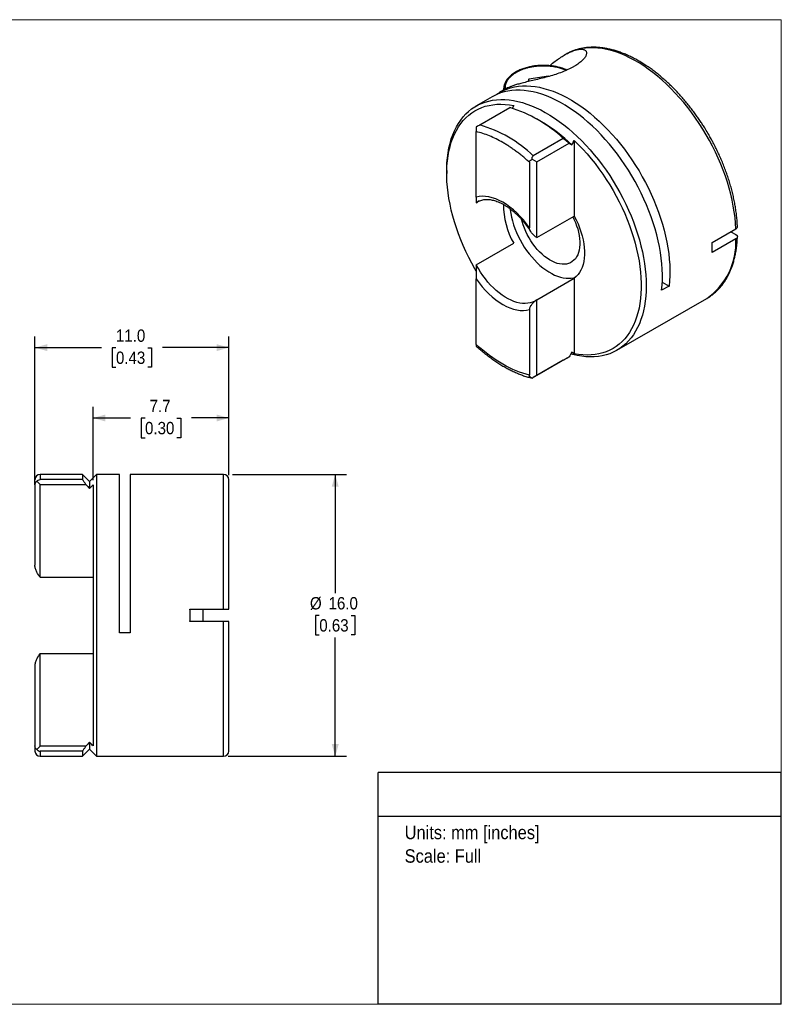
# Model space of a CAD drawing. Header units: millimetres. Extents: x 0 to 86.4, y 0 to 55.9.
# Tile 2 of 2: x 43.2 to 86.4, y 0 to 55.9. Entities that reach past the tile are written whole.
import ezdxf
from ezdxf.enums import TextEntityAlignment as Align

# ---------------------------------------------------------------- set-up
doc = ezdxf.new("R2010")
doc.units = ezdxf.units.MM
doc.header["$LTSCALE"] = 0.2
doc.linetypes.add('SLD-Solid', pattern=[0])
doc.layers.add('SLD-0', color=7, linetype='SLD-Solid', lineweight=25)
doc.layers.add('TEXT', color=140, linetype='SLD-Solid', lineweight=25)
doc.styles.add('SLDTEXTSTYLE0', font='GOTHIC.TTF', dxfattribs={"width": 0.913})
doc.dimstyles.new('SLDDIMSTYLE1', dxfattribs={"dimtxt": 0.7, "dimasz": 0.7, "dimexe": 0, "dimexo": 0.0625, "dimgap": 0.175, "dimtad": 0, "dimtih": 1, "dimtoh": 1, "dimdec": 1, "dimrnd": 1e-09, "dimzin": 4, "dimdsep": 46, "dimtxsty": 'SLDTEXTSTYLE0', "dimsah": 1, "dimcen": 0.09, "dimadec": 0, "dimazin": 1, "dimtfac": 1, "dimtdec": 1, "dimtofl": 0, "dimtmove": 0, "dimatfit": 3, "dimfxl": 0, "dimfrac": 2, "dimtolj": 1, "dimtzin": 12, "dimarcsym": 0})
doc.dimstyles.new('SLDDIMSTYLE2', dxfattribs={"dimtxt": 0.7, "dimasz": 0.7, "dimexe": 0, "dimexo": 0.0625, "dimgap": 0.175, "dimtad": 0, "dimtih": 1, "dimtoh": 1, "dimdec": 1, "dimrnd": 1e-09, "dimzin": 12, "dimdsep": 46, "dimtxsty": 'SLDTEXTSTYLE0', "dimsah": 1, "dimcen": 0.09, "dimadec": 0, "dimazin": 3, "dimtfac": 1, "dimtdec": 1, "dimtofl": 0, "dimtmove": 0, "dimatfit": 3, "dimfxl": 0, "dimfrac": 2, "dimtolj": 1, "dimtzin": 12, "dimarcsym": 0})

# ---------------------------------------------------------------- blocks, each defined once
blk = doc.blocks.new('SW_NOTE_0')
at = {"layer": 'TEXT', "color": 0, "insert": (0, 0.973), "char_height": 0.762, "attachment_point": 1, "style": 'SLDTEXTSTYLE0'}
blk.add_mtext('Units: mm [inches]', dxfattribs=at)
blk = doc.blocks.new('SW_NOTE_0_1')
at = {"layer": 'TEXT', "color": 0, "insert": (0, 0.973), "char_height": 0.762, "attachment_point": 1, "style": 'SLDTEXTSTYLE0'}
blk.add_mtext('Scale: Full', dxfattribs=at)
blk = doc.blocks.new('Block1')
at = {"layer": 'TEXT'}
for p, q in [((86.36, 13.152), (63.5, 13.152)), ((63.5, 0), (63.5, 13.152)), ((86.36, 0), (86.36, 13.152)), ((63.5, 10.679), (86.36, 10.679)), ((86.36, 0), (63.5, 0))]:
    blk.add_line(p, q, dxfattribs=at)
at = {"layer": 'TEXT', "color": 140}
for name, p in [('SW_NOTE_0', (64.997, 9.16)), ('SW_NOTE_0_1', (64.997, 7.825))]:
    blk.add_blockref(name, p, dxfattribs=at)
at = {"layer": 'TEXT', "color": 140, "style": 'SLDTEXTSTYLE0', "width": 0.913, "flags": 2}
for tag, height, p in [('AUTOATTR0', 0.847, (71.313, 11.342)), ('AUTOATTR1_0', 0.953, (66.763, 5.977)), ('AUTOATTR1_1', 0.953, (65.96, 4.745)), ('AUTOATTR1_2', 0.953, (67.391, 3.513))]:
    blk.add_attdef(tag, text='', height=height, dxfattribs=at).set_placement(p, align=Align.BOTTOM_LEFT)
blk = doc.blocks.new('Block2')
at = {"color": 7, "linetype": 'SLD-Solid', "lineweight": 18}
for p, q in [((0, 55.88), (86.36, 55.88)), ((0, 55.88), (0, 0)), ((86.36, 55.88), (86.36, 0)), ((0, 0), (86.36, 0))]:
    blk.add_line(p, q, dxfattribs=at)
blk = doc.blocks.new('_D_1')
at = {"layer": 'SLD-0'}
for p, q in [((55.226, 30.074), (61.694, 30.074)), ((61.059, 30.074), (61.059, 23.328)), ((60.154, 22.074), (59.94, 22.074)), ((59.94, 22.074), (59.94, 20.963)), ((61.964, 22.074), (62.177, 22.074)), ((62.177, 22.074), (62.177, 20.963)), ((59.94, 20.963), (60.154, 20.963)), ((61.059, 14.074), (61.059, 20.821)), ((62.177, 20.963), (61.964, 20.963)), ((54.98, 14.074), (61.694, 14.074))]:
    blk.add_line(p, q, dxfattribs=at)
for points in [[(61.059, 30.074), (60.859, 29.374), (61.259, 29.374)], [(61.059, 14.074), (61.259, 14.774), (60.859, 14.774)]]:
    blk.add_solid(points, dxfattribs=at)
at = {"layer": 'SLD-0', "char_height": 0.7, "attachment_point": 1, "style": 'SLDTEXTSTYLE0'}
for s, insert in [('%%c', (59.626, 23.111)), ('16.0', (60.681, 23.111)), ('0.63', (60.154, 21.857))]:
    blk.add_mtext(s, dxfattribs=dict(at, insert=insert))
blk = doc.blocks.new('_D_2')
at = {"layer": 'SLD-0'}
for p, q in [((47.326, 29.74), (47.326, 33.91)), ((55.026, 30.028), (55.026, 33.91)), ((47.326, 33.275), (49.443, 33.275)), ((50.271, 33.27), (50.057, 33.27)), ((50.057, 33.27), (50.057, 32.158)), ((52.081, 33.27), (52.294, 33.27)), ((52.294, 33.27), (52.294, 32.158)), ((55.026, 33.275), (52.908, 33.275)), ((50.057, 32.158), (50.271, 32.158)), ((52.294, 32.158), (52.081, 32.158))]:
    blk.add_line(p, q, dxfattribs=at)
for points in [[(47.326, 33.275), (48.026, 33.075), (48.026, 33.475)], [(55.026, 33.275), (54.326, 33.475), (54.326, 33.075)]]:
    blk.add_solid(points, dxfattribs=at)
at = {"layer": 'SLD-0', "char_height": 0.7, "attachment_point": 1, "style": 'SLDTEXTSTYLE0'}
for s, insert in [('7.7', (50.529, 34.306)), ('0.30', (50.271, 33.053))]:
    blk.add_mtext(s, dxfattribs=dict(at, insert=insert))
blk = doc.blocks.new('_D_3')
at = {"layer": 'SLD-0'}
for p, q in [((44.026, 29.728), (44.026, 37.904)), ((55.026, 30.028), (55.026, 37.904)), ((44.026, 37.269), (47.793, 37.269)), ((48.621, 37.263), (48.407, 37.263)), ((48.407, 37.263), (48.407, 36.152)), ((50.431, 37.263), (50.644, 37.263)), ((50.644, 37.263), (50.644, 36.152)), ((55.026, 37.269), (51.258, 37.269)), ((48.407, 36.152), (48.621, 36.152)), ((50.644, 36.152), (50.431, 36.152))]:
    blk.add_line(p, q, dxfattribs=at)
for points in [[(44.026, 37.269), (44.726, 37.069), (44.726, 37.469)], [(55.026, 37.269), (54.326, 37.469), (54.326, 37.069)]]:
    blk.add_solid(points, dxfattribs=at)
at = {"layer": 'SLD-0', "char_height": 0.7, "attachment_point": 1, "style": 'SLDTEXTSTYLE0'}
for s, insert in [('11.0', (48.621, 38.3)), ('0.43', (48.621, 37.046))]:
    blk.add_mtext(s, dxfattribs=dict(at, insert=insert))

msp = doc.modelspace()

# ---------------------------------------------------------------- linework, layer by layer
for p, q in [((74.133, 53.914), (74.068, 53.877)), ((73.163, 52.672), (72.048, 52.499)), ((73.18, 52.662), (73.163, 52.672)), ((73.163, 52.657), (73.163, 52.672)), ((70.619, 51.989), (70.614, 51.946)), ((72.048, 52.499), (71.984, 52.361)), ((72.048, 52.376), (72.048, 52.499)), ((69.961, 51.506), (69.042, 50.975)), ((70.732, 51.951), (70.385, 51.751)), ((70.614, 51.946), (70.614, 51.883)), ((70.617, 51.885), (70.614, 51.946)), ((69.262, 49.909), (70.959, 50.889)), ((71.181, 51.009), (71.091, 50.847)), ((72.759, 50.089), (72.476, 50.252)), ((69.06, 45.806), (69.06, 49.529)), ((73.992, 49.138), (72.295, 48.158)), ((72.497, 47.809), (74.328, 48.866)), ((74.618, 49.025), (74.618, 44.735)), ((72.072, 47.79), (72.072, 44.067)), ((72.23, 47.963), (72.497, 47.809)), ((72.497, 43.511), (72.497, 47.809)), ((67.384, 47.312), (67.384, 47.149)), ((69.232, 45.594), (69.06, 45.495)), ((69.06, 45.495), (69.144, 45.549)), ((69.144, 45.549), (69.154, 45.555)), ((72.497, 43.511), (74.618, 44.735)), ((82.437, 43.231), (83.784, 44.009)), ((83.501, 43.846), (83.784, 43.682)), ((69.06, 41.97), (71.181, 43.195)), ((83.784, 43.437), (82.437, 42.66)), ((69.06, 37.445), (69.06, 41.168)), ((72.497, 39.986), (74.618, 41.211)), ((74.618, 41.211), (74.618, 36.921)), ((79.61, 40.989), (79.997, 40.766)), ((79.997, 40.766), (79.573, 40.521)), ((72.413, 39.932), (72.403, 39.926)), ((72.466, 39.967), (72.411, 39.931)), ((72.497, 35.688), (72.497, 39.986)), ((77.041, 37.118), (82.132, 40.057)), ((72.072, 39.429), (72.072, 35.706)), ((73.992, 36.551), (72.295, 35.572)), ((74.328, 36.745), (72.497, 35.688)), ((72.497, 35.688), (72.23, 35.534)), ((44.138, 29.685), (44.326, 29.496)), ((46.726, 30.074), (44.326, 30.074)), ((44.326, 30.074), (44.326, 29.782)), ((46.726, 29.782), (44.326, 29.782)), ((47.126, 29.674), (46.726, 30.074)), ((46.726, 30.074), (46.726, 29.782)), ((47.526, 30.074), (47.126, 29.674)), ((47.126, 29.674), (47.126, 29.276)), ((48.826, 30.074), (47.526, 30.074)), ((47.526, 30.074), (47.526, 22.074)), ((48.826, 21.074), (48.826, 30.074)), ((54.726, 30.074), (49.426, 30.074)), ((49.426, 30.074), (49.426, 21.074)), ((54.726, 22.424), (54.726, 30.074)), ((44.026, 29.474), (44.026, 24.914)), ((44.326, 24.233), (44.326, 29.496)), ((44.326, 29.496), (46.916, 29.496)), ((47.326, 29.486), (47.326, 14.663)), ((44.326, 24.233), (47.326, 24.233)), ((52.821, 22.424), (54.726, 22.424)), ((53.576, 21.724), (53.576, 22.424)), ((47.526, 22.074), (47.526, 14.074)), ((54.726, 21.724), (52.821, 21.724)), ((54.726, 14.074), (54.726, 21.724)), ((49.426, 21.074), (48.826, 21.074)), ((44.326, 19.916), (47.326, 19.916)), ((44.326, 14.652), (44.326, 19.916)), ((44.026, 19.234), (44.026, 14.675)), ((44.326, 14.652), (44.138, 14.464)), ((46.916, 14.652), (44.326, 14.652)), ((47.126, 14.873), (47.126, 14.474)), ((46.726, 14.367), (44.326, 14.367)), ((44.326, 14.367), (44.326, 14.074)), ((44.326, 14.074), (46.726, 14.074)), ((46.726, 14.074), (47.126, 14.474)), ((46.726, 14.367), (46.726, 14.074)), ((47.126, 14.474), (47.526, 14.074)), ((47.526, 14.074), (54.726, 14.074))]:
    msp.add_line(p, q)
at = {"flags": 128}
for points in [[(83.784, 44.009), (83.766, 44.325), (83.736, 44.646), (83.693, 44.973), (83.639, 45.304), (83.572, 45.638), (83.493, 45.976), (83.403, 46.316), (83.301, 46.657), (83.187, 46.999), (83.063, 47.341), (82.928, 47.683), (82.782, 48.022), (82.626, 48.36), (82.46, 48.694), (82.285, 49.025), (82.1, 49.351), (81.907, 49.672), (81.705, 49.987), (81.496, 50.296), (81.279, 50.597), (81.056, 50.891), (80.826, 51.175), (80.59, 51.451), (80.348, 51.717), (80.102, 51.972), (79.852, 52.217), (79.597, 52.449), (79.34, 52.67), (79.08, 52.879), (78.817, 53.075), (78.554, 53.257), (78.289, 53.425), (78.024, 53.579), (77.759, 53.719), (77.495, 53.844), (77.233, 53.954), (76.972, 54.049), (76.714, 54.128), (76.459, 54.192), (76.208, 54.239), (75.961, 54.271), (75.718, 54.287), (75.482, 54.287), (75.25, 54.27), (75.026, 54.238), (74.808, 54.19), (74.597, 54.126)], [(70.179, 51.618), (70.224, 51.65), (70.408, 51.764), (70.6, 51.862), (70.8, 51.945), (71.009, 52.013), (71.224, 52.064), (71.447, 52.101), (71.676, 52.121), (71.911, 52.125), (72.151, 52.113), (72.396, 52.086), (72.646, 52.042), (72.899, 51.983), (73.155, 51.908), (73.414, 51.818), (73.676, 51.712), (73.939, 51.592), (74.202, 51.456), (74.467, 51.307), (74.731, 51.143), (74.994, 50.965), (75.256, 50.774), (75.516, 50.57), (75.773, 50.353), (76.028, 50.124), (76.279, 49.884), (76.526, 49.633), (76.768, 49.371), (77.005, 49.099), (77.236, 48.818), (77.461, 48.528), (77.68, 48.23), (77.891, 47.925), (78.094, 47.613), (78.289, 47.294), (78.476, 46.971), (78.654, 46.643), (78.823, 46.31), (78.982, 45.975), (79.131, 45.637), (79.269, 45.297), (79.397, 44.956), (79.514, 44.615), (79.62, 44.274), (79.714, 43.935), (79.797, 43.597), (79.868, 43.263), (79.927, 42.931), (79.974, 42.604), (80.008, 42.281), (80.031, 41.964), (80.041, 41.654), (80.039, 41.35), (80.024, 41.054), (79.997, 40.766)], [(70.614, 51.946), (70.615, 51.96), (70.615, 51.986)], [(79.573, 40.521), (79.6, 40.807), (79.614, 41.102), (79.617, 41.404), (79.607, 41.713), (79.585, 42.028), (79.551, 42.349), (79.505, 42.674), (79.446, 43.004), (79.376, 43.337), (79.295, 43.672), (79.201, 44.01), (79.097, 44.349), (78.981, 44.688), (78.855, 45.027), (78.718, 45.365), (78.57, 45.702), (78.413, 46.036), (78.246, 46.367), (78.07, 46.694), (77.885, 47.016), (77.692, 47.333), (77.49, 47.644), (77.281, 47.949), (77.065, 48.246), (76.842, 48.536), (76.612, 48.816), (76.377, 49.088), (76.137, 49.35), (75.892, 49.602), (75.643, 49.842), (75.391, 50.072), (75.135, 50.289), (74.876, 50.495), (74.616, 50.687), (74.354, 50.866), (74.092, 51.032), (73.829, 51.184), (73.566, 51.321), (73.305, 51.444), (73.044, 51.552), (72.786, 51.645), (72.53, 51.723), (72.278, 51.785), (72.029, 51.832), (71.784, 51.863), (71.543, 51.879), (71.309, 51.878), (71.079, 51.862), (70.856, 51.83), (70.64, 51.783), (70.431, 51.72), (70.229, 51.641), (70.036, 51.547), (69.961, 51.506)], [(67.384, 47.312), (67.386, 47.463), (67.398, 47.76), (67.423, 48.049), (67.459, 48.328), (67.508, 48.599), (67.569, 48.86), (67.641, 49.11), (67.725, 49.35), (67.821, 49.577), (67.928, 49.793), (68.046, 49.997), (68.175, 50.187), (68.315, 50.365), (68.465, 50.528), (68.624, 50.678), (68.794, 50.813), (68.972, 50.933), (69.159, 51.039), (69.355, 51.13), (69.558, 51.205), (69.77, 51.264), (69.988, 51.308), (70.213, 51.337), (70.444, 51.349), (70.68, 51.346), (70.922, 51.327), (71.168, 51.292), (71.419, 51.241), (71.673, 51.175), (71.93, 51.093), (72.189, 50.996), (72.45, 50.885), (72.712, 50.758), (72.975, 50.617), (73.239, 50.461), (73.501, 50.292), (73.763, 50.109), (74.023, 49.913), (74.282, 49.704), (74.537, 49.483), (74.789, 49.25), (75.038, 49.006), (75.282, 48.751), (75.521, 48.486), (75.755, 48.212), (75.983, 47.928), (76.204, 47.636), (76.419, 47.336), (76.627, 47.029), (76.826, 46.716), (77.018, 46.397), (77.201, 46.073), (77.375, 45.744), (77.539, 45.412), (77.694, 45.076), (77.838, 44.739), (77.973, 44.4), (78.096, 44.06), (78.209, 43.72), (78.31, 43.381), (78.4, 43.044), (78.479, 42.708), (78.546, 42.375), (78.6, 42.047), (78.643, 41.722), (78.674, 41.402), (78.692, 41.088), (78.698, 40.781), (78.698, 40.781)], [(69.058, 41.613), (68.982, 41.744), (68.803, 42.067), (68.632, 42.393), (68.472, 42.724), (68.321, 43.057), (68.181, 43.392), (68.051, 43.728), (67.932, 44.065), (67.824, 44.402), (67.728, 44.737), (67.643, 45.071), (67.57, 45.403), (67.509, 45.731), (67.46, 46.055), (67.423, 46.375), (67.398, 46.689), (67.386, 46.997), (67.386, 47.299), (67.398, 47.593), (67.423, 47.878), (67.46, 48.155), (67.509, 48.423), (67.57, 48.681), (67.643, 48.928), (67.728, 49.164), (67.824, 49.388), (67.932, 49.6), (68.051, 49.8), (68.181, 49.986), (68.321, 50.159), (68.472, 50.319), (68.632, 50.464), (68.803, 50.594), (68.982, 50.71), (69.17, 50.81), (69.366, 50.895), (69.57, 50.965), (69.782, 51.019), (70.001, 51.057), (70.226, 51.079), (70.457, 51.085), (70.694, 51.076), (70.936, 51.05), (71.181, 51.009)], [(74.618, 49.025), (74.864, 48.782), (75.106, 48.529), (75.342, 48.265), (75.573, 47.992), (75.799, 47.71), (76.017, 47.419), (76.229, 47.121), (76.433, 46.815), (76.63, 46.503), (76.818, 46.186), (76.997, 45.863), (77.167, 45.537), (77.328, 45.206), (77.478, 44.873), (77.618, 44.538), (77.748, 44.202), (77.867, 43.865), (77.975, 43.528), (78.071, 43.193), (78.156, 42.859), (78.229, 42.527), (78.291, 42.199), (78.34, 41.875), (78.377, 41.555), (78.401, 41.241), (78.414, 40.933), (78.414, 40.631), (78.401, 40.337), (78.377, 40.052), (78.34, 39.775), (78.291, 39.507), (78.229, 39.249), (78.156, 39.002), (78.071, 38.766), (77.975, 38.542), (77.867, 38.33), (77.748, 38.13), (77.618, 37.944), (77.478, 37.771), (77.328, 37.611), (77.167, 37.466), (76.997, 37.336), (76.818, 37.22), (76.63, 37.12), (76.433, 37.035), (76.229, 36.965), (76.017, 36.911), (75.799, 36.873), (75.573, 36.851), (75.342, 36.845), (75.106, 36.854), (74.864, 36.88), (74.618, 36.921)], [(70.974, 45.148), (70.98, 45.095), (71.01, 44.887), (71.053, 44.675), (71.107, 44.46), (71.173, 44.244), (71.249, 44.027), (71.337, 43.811), (71.434, 43.597), (71.542, 43.386), (71.658, 43.179), (71.783, 42.978), (71.916, 42.783), (72.056, 42.595), (72.203, 42.416), (72.355, 42.246), (72.511, 42.086), (72.672, 41.937), (72.836, 41.8), (73.002, 41.676), (73.169, 41.566), (73.337, 41.469), (73.505, 41.386), (73.671, 41.319), (73.835, 41.266), (73.995, 41.229), (74.152, 41.208), (74.304, 41.202), (74.45, 41.213), (74.59, 41.239), (74.692, 41.269)], [(74.618, 44.735), (74.73, 44.514), (74.83, 44.29), (74.92, 44.064), (74.998, 43.837), (75.063, 43.611), (75.116, 43.387), (75.156, 43.167), (75.183, 42.951), (75.196, 42.741), (75.196, 42.538), (75.183, 42.343), (75.156, 42.158), (75.116, 41.984), (75.063, 41.821), (74.998, 41.671), (74.92, 41.534), (74.83, 41.411), (74.73, 41.303), (74.618, 41.211)], [(74.536, 44.688), (74.598, 44.562), (74.68, 44.377), (74.751, 44.19), (74.812, 44.004), (74.86, 43.818), (74.897, 43.635), (74.922, 43.456), (74.935, 43.282), (74.935, 43.115), (74.922, 42.955), (74.897, 42.805), (74.86, 42.665), (74.812, 42.536), (74.751, 42.418), (74.68, 42.314), (74.598, 42.224), (74.506, 42.148), (74.404, 42.087), (74.294, 42.041), (74.177, 42.011), (74.053, 41.997), (73.922, 42), (73.787, 42.018), (73.648, 42.052), (73.506, 42.102), (73.362, 42.167), (73.217, 42.247), (73.073, 42.341), (72.929, 42.449), (72.789, 42.57), (72.651, 42.702), (72.518, 42.845), (72.391, 42.998), (72.27, 43.16), (72.156, 43.329), (72.051, 43.504), (71.954, 43.684), (71.867, 43.868), (71.79, 44.054), (71.724, 44.241), (71.669, 44.428), (71.647, 44.516)], [(72.403, 39.926), (72.38, 39.913), (72.255, 39.854), (72.122, 39.812), (71.981, 39.785), (71.834, 39.774), (71.682, 39.779), (71.524, 39.8), (71.363, 39.837), (71.198, 39.889), (71.031, 39.957), (70.863, 40.04), (70.694, 40.137), (70.526, 40.249), (70.359, 40.373), (70.194, 40.511), (70.033, 40.661), (69.875, 40.822), (69.723, 40.993), (69.576, 41.173), (69.435, 41.363), (69.302, 41.559), (69.177, 41.762), (69.06, 41.97)], [(78.698, 40.781), (78.692, 40.481), (78.674, 40.188), (78.643, 39.904), (78.6, 39.628), (78.546, 39.363), (78.479, 39.107), (78.4, 38.862), (78.31, 38.628), (78.209, 38.406), (78.096, 38.197), (77.973, 38), (77.838, 37.816), (77.694, 37.645), (77.539, 37.489), (77.375, 37.346), (77.201, 37.218), (77.018, 37.105), (76.826, 37.007), (76.627, 36.924), (76.419, 36.857), (76.204, 36.805), (75.983, 36.769), (75.755, 36.748), (75.521, 36.744), (75.282, 36.755), (75.038, 36.782), (74.789, 36.825), (74.537, 36.883), (74.426, 36.914)]]:
    msp.add_lwpolyline(points, dxfattribs=at)
for centre, radius, start, end in [((75.478, 51.583), 2.692, 109.1026, 119.98), ((68.797, 43.641), 7.563, 46.6143, 73.3911), ((67.1, 42.661), 7.563, 46.6143, 73.3911), ((68.208, 42.376), 8.955, 45.5721, 59.4537), ((75.007, 45.376), 4.404, 179.78, 209.6897), ((79.91, 43.237), 3.879, 304.9483, 2.9646), ((44.326, 29.774), 0.3, 90, 180), ((54.726, 29.774), 0.3, 0, 90), ((44.326, 14.374), 0.3, 180, 270), ((54.726, 14.374), 0.3, 270, 0)]:
    msp.add_arc(centre, radius, start, end)
for points, knots in [([(74.597, 54.126), (74.644, 54.141), (74.737, 54.171), (74.866, 54.198), (74.985, 54.21), (75.084, 54.206), (75.163, 54.188), (75.224, 54.16), (75.271, 54.12), (75.302, 54.07), (75.316, 54.01), (75.313, 53.942), (75.291, 53.865), (75.251, 53.784), (75.195, 53.701), (75.126, 53.619), (75.039, 53.533), (74.907, 53.42), (74.748, 53.307), (74.567, 53.2), (74.371, 53.095), (74.101, 52.971), (73.751, 52.836), (73.378, 52.715), (73, 52.609), (72.621, 52.513), (72.254, 52.425), (71.904, 52.343), (71.6, 52.267), (71.342, 52.195), (71.138, 52.13), (70.97, 52.066), (70.836, 52.008), (70.766, 51.969), (70.732, 51.95)], [0, 0, 0, 0, 0.028052, 0.0561, 0.084903, 0.113702, 0.137231, 0.160757, 0.184941, 0.209123, 0.232676, 0.256228, 0.280591, 0.304953, 0.326636, 0.348319, 0.370671, 0.393022, 0.435104, 0.456779, 0.478455, 0.520367, 0.563491, 0.605453, 0.648604, 0.691106, 0.73473, 0.779459, 0.825227, 0.86416, 0.903576, 0.936988, 0.970405, 1, 1, 1, 1]), ([(82.242, 49.358), (82.181, 49.464), (82.094, 49.611), (81.961, 49.824), (81.846, 50.004), (81.705, 50.216), (81.553, 50.435), (81.389, 50.66), (81.216, 50.888), (81.034, 51.116), (80.845, 51.342), (80.65, 51.566), (80.448, 51.785), (80.241, 51.999), (80.029, 52.206), (79.813, 52.407), (79.593, 52.6), (79.37, 52.785), (79.144, 52.961), (78.915, 53.128), (78.685, 53.286), (78.453, 53.433), (78.22, 53.571), (77.985, 53.697), (77.751, 53.813), (77.516, 53.917), (77.282, 54.01), (77.049, 54.091), (76.817, 54.16), (76.586, 54.217), (76.357, 54.261), (76.131, 54.292), (75.907, 54.311), (75.686, 54.317), (75.468, 54.31), (75.255, 54.289), (75.045, 54.256), (74.84, 54.208), (74.64, 54.147), (74.445, 54.072), (74.281, 53.997), (74.186, 53.943), (74.151, 53.922)], [0, 0, 0, 0, 0.0294291, 0.0412312, 0.0608343, 0.0811628, 0.1029497, 0.1256691, 0.1491096, 0.1731022, 0.1975271, 0.2222958, 0.2473418, 0.2726143, 0.2980739, 0.3236895, 0.3494365, 0.3752952, 0.4012495, 0.4272863, 0.4533951, 0.4795671, 0.505795, 0.5320728, 0.5583956, 0.584758, 0.6111556, 0.6375846, 0.6640418, 0.6905242, 0.7170294, 0.7435556, 0.7701024, 0.7966712, 0.8232659, 0.8498943, 0.8765683, 0.9033052, 0.9301279, 0.9570648, 0.9841493, 1, 1, 1, 1]), ([(73.215, 53.27), (73.245, 53.295), (73.374, 53.404), (73.589, 53.566), (73.859, 53.752), (74.114, 53.906), (74.364, 54.037), (74.519, 54.096), (74.597, 54.126)], [0, 0, 0, 0, 0.060553, 0.264361, 0.445166, 0.625938, 0.813001, 1, 1, 1, 1]), ([(74.205, 53.023), (74.188, 53.032), (74.088, 53.08), (73.902, 53.14), (73.657, 53.205), (73.422, 53.248), (73.18, 53.277), (72.931, 53.289), (72.679, 53.285), (72.429, 53.265), (72.187, 53.228), (71.939, 53.173), (71.697, 53.099), (71.47, 53.006), (71.295, 52.913), (71.162, 52.829), (71.062, 52.755), (70.974, 52.68), (70.901, 52.608), (70.836, 52.533), (70.776, 52.453), (70.717, 52.356), (70.665, 52.239), (70.626, 52.114), (70.621, 52.028), (70.619, 51.989)], [0, 0, 0, 0, 0.013948, 0.079741, 0.129608, 0.179898, 0.230621, 0.281787, 0.333405, 0.385486, 0.437417, 0.48684, 0.548465, 0.605239, 0.657159, 0.692854, 0.725488, 0.75503, 0.786241, 0.811669, 0.84084, 0.875109, 0.915425, 0.961805, 1, 1, 1, 1]), ([(70.722, 51.945), (70.718, 51.973), (70.71, 52.042), (70.722, 52.155), (70.751, 52.266), (70.791, 52.361), (70.836, 52.442), (70.905, 52.543), (71.009, 52.661), (71.161, 52.79), (71.325, 52.898), (71.492, 52.986), (71.654, 53.056), (71.827, 53.117), (72.014, 53.17), (72.215, 53.213), (72.427, 53.245), (72.644, 53.265), (72.864, 53.271), (73.084, 53.265), (73.277, 53.248), (73.442, 53.224), (73.582, 53.199), (73.757, 53.159), (73.961, 53.1), (74.106, 53.04), (74.178, 53.01)], [0, 0, 0, 0, 0.029098, 0.073792, 0.118042, 0.147535, 0.17718, 0.207115, 0.261958, 0.31641, 0.371349, 0.412564, 0.453436, 0.494335, 0.53563, 0.580324, 0.624574, 0.668851, 0.713625, 0.758319, 0.802569, 0.832062, 0.861707, 0.891642, 0.94651, 1, 1, 1, 1]), ([(69.262, 49.909), (69.233, 49.892), (69.197, 49.871), (69.126, 49.831), (69.092, 49.811), (69.06, 49.793)], [0, 0, 0, 0, 0.5, 0.5, 1, 1, 1, 1]), ([(69.06, 49.793), (69.06, 49.753), (69.06, 49.708), (69.06, 49.616), (69.06, 49.568), (69.06, 49.529)], [0, 0, 0, 0, 0.5, 0.5, 1, 1, 1, 1]), ([(72.072, 47.79), (72.011, 47.846), (71.888, 47.956), (71.702, 48.113), (71.515, 48.263), (71.327, 48.406), (71.138, 48.542), (70.948, 48.671), (70.758, 48.792), (70.503, 48.945), (70.184, 49.116), (69.805, 49.288), (69.429, 49.43), (69.183, 49.496), (69.06, 49.529)], [0, 0, 0, 0, 0.062761, 0.125295, 0.187678, 0.249987, 0.312301, 0.374696, 0.437249, 0.500038, 0.625314, 0.749987, 0.874677, 1, 1, 1, 1]), ([(83.871, 44.136), (83.867, 44.217), (83.86, 44.392), (83.836, 44.667), (83.802, 44.957), (83.758, 45.251), (83.705, 45.547), (83.642, 45.845), (83.57, 46.145), (83.489, 46.446), (83.399, 46.747), (83.3, 47.048), (83.193, 47.347), (83.078, 47.644), (82.957, 47.936), (82.831, 48.222), (82.702, 48.493), (82.585, 48.729), (82.477, 48.935), (82.368, 49.138), (82.288, 49.279), (82.242, 49.358)], [0, 0, 0, 0, 0.049508, 0.106448, 0.163344, 0.22019, 0.276978, 0.333701, 0.390346, 0.446898, 0.503332, 0.559612, 0.615677, 0.671422, 0.726651, 0.780941, 0.83321, 0.88195, 0.916487, 0.953045, 1, 1, 1, 1]), ([(74.328, 48.866), (74.273, 48.912), (74.162, 49.003), (74.049, 49.093), (73.992, 49.138)], [0, 0, 0, 0, 0.495078, 1, 1, 1, 1]), ([(72.23, 47.963), (72.228, 48.001), (72.229, 48.04), (72.248, 48.11), (72.266, 48.141), (72.295, 48.158)], [0, 0, 0, 0, 0.5, 0.5, 1, 1, 1, 1]), ([(72.072, 47.79), (72.072, 47.829), (72.088, 47.867), (72.146, 47.927), (72.187, 47.949), (72.23, 47.963)], [0, 0, 0, 0, 0.5, 0.5, 1, 1, 1, 1]), ([(72.072, 44.067), (71.638, 44.695), (71.109, 45.203), (70.023, 45.83), (69.495, 45.932), (69.06, 45.806)], [0, 0, 0, 0, 0.5, 0.5, 1, 1, 1, 1]), ([(69.06, 45.806), (69.06, 45.749), (69.06, 45.706), (69.06, 45.634), (69.06, 45.605), (69.06, 45.533), (69.06, 45.502), (69.06, 45.495)], [0, 0, 0, 0, 0.25, 0.25, 0.5, 0.5, 1, 1, 1, 1]), ([(69.146, 45.55), (69.148, 45.551), (69.182, 45.575), (69.257, 45.608), (69.367, 45.647), (69.481, 45.67), (69.596, 45.682), (69.714, 45.682), (69.837, 45.671), (69.965, 45.648), (70.096, 45.615), (70.231, 45.57), (70.368, 45.514), (70.508, 45.447), (70.65, 45.368), (70.793, 45.279), (70.936, 45.18), (71.078, 45.07), (71.219, 44.951), (71.359, 44.823), (71.495, 44.687), (71.628, 44.544), (71.755, 44.395), (71.876, 44.244), (71.984, 44.097), (72.075, 43.966), (72.129, 43.885), (72.151, 43.85), (72.151, 43.85)], [0, 0, 0, 0, 0.003312, 0.053464, 0.105106, 0.15027, 0.194347, 0.237566, 0.280166, 0.322348, 0.364265, 0.406029, 0.447719, 0.489381, 0.531038, 0.57271, 0.614402, 0.656106, 0.697802, 0.739452, 0.780996, 0.822329, 0.863254, 0.903344, 0.941433, 0.974596, 0.999973, 1, 1, 1, 1]), ([(72.497, 43.511), (72.388, 43.581), (72.297, 43.664), (72.181, 43.803), (72.146, 43.852), (72.092, 43.956), (72.072, 44.01), (72.072, 44.067)], [0, 0, 0, 0, 0.5, 0.5, 0.75, 0.75, 1, 1, 1, 1]), ([(83.784, 44.009), (83.805, 44.024), (83.847, 44.054), (83.873, 44.101), (83.869, 44.128), (83.867, 44.135)], [0, 0, 0, 0, 0.416981, 0.833955, 1, 1, 1, 1]), ([(83.784, 43.682), (83.84, 43.65), (83.872, 43.605), (83.872, 43.515), (83.84, 43.47), (83.784, 43.437)], [0, 0, 0, 0, 0.5, 0.5, 1, 1, 1, 1]), ([(82.134, 40.06), (82.153, 40.071), (82.234, 40.115), (82.369, 40.208), (82.539, 40.338), (82.702, 40.484), (82.856, 40.645), (83.002, 40.82), (83.139, 41.009), (83.261, 41.206), (83.369, 41.407), (83.465, 41.612), (83.55, 41.825), (83.626, 42.048), (83.692, 42.279), (83.749, 42.519), (83.795, 42.766), (83.831, 43.019), (83.856, 43.281), (83.869, 43.46), (83.871, 43.553), (83.871, 43.556)], [0, 0, 0, 0, 0.0177489, 0.0755954, 0.1339735, 0.1929521, 0.252592, 0.3129373, 0.3740101, 0.4358088, 0.4915942, 0.547551, 0.6036521, 0.6598727, 0.7161873, 0.7725718, 0.829004, 0.8854646, 0.9419371, 0.9984078, 1, 1, 1, 1]), ([(82.446, 42.944), (82.445, 42.992), (82.445, 43.088), (82.439, 43.183), (82.437, 43.231)], [0, 0, 0, 0, 0.499797, 1, 1, 1, 1]), ([(82.437, 42.66), (82.439, 42.707), (82.445, 42.802), (82.445, 42.897), (82.446, 42.944)], [0, 0, 0, 0, 0.500203, 1, 1, 1, 1]), ([(69.06, 41.97), (69.06, 41.837), (69.06, 41.702), (69.06, 41.495), (69.06, 41.426), (69.06, 41.292), (69.06, 41.225), (69.06, 41.168)], [0, 0, 0, 0, 0.5, 0.5, 0.75, 0.75, 1, 1, 1, 1]), ([(69.06, 41.168), (69.495, 40.541), (70.023, 40.033), (71.109, 39.406), (71.638, 39.304), (72.072, 39.429)], [0, 0, 0, 0, 0.5, 0.5, 1, 1, 1, 1]), ([(72.497, 39.986), (72.388, 39.916), (72.297, 39.833), (72.181, 39.694), (72.146, 39.645), (72.092, 39.541), (72.072, 39.486), (72.072, 39.429)], [0, 0, 0, 0, 0.5, 0.5, 0.75, 0.75, 1, 1, 1, 1]), ([(69.06, 37.445), (69.06, 37.427), (69.06, 37.391), (69.06, 37.36), (69.06, 37.357), (69.06, 37.356)], [0, 0, 0, 0, 0.344068, 0.688723, 1, 1, 1, 1]), ([(69.06, 37.356), (69.073, 37.344), (69.158, 37.265), (69.318, 37.127), (69.541, 36.941), (69.767, 36.765), (69.995, 36.598), (70.226, 36.44), (70.458, 36.293), (70.691, 36.155), (70.925, 36.029), (71.16, 35.913), (71.394, 35.809), (71.629, 35.716), (71.862, 35.636), (72.063, 35.574), (72.186, 35.545), (72.232, 35.534)], [0, 0, 0, 0, 0.012345, 0.083736, 0.155437, 0.227403, 0.299599, 0.371993, 0.444563, 0.517288, 0.590151, 0.663139, 0.736237, 0.809432, 0.882715, 0.956075, 1, 1, 1, 1]), ([(73.992, 36.551), (74.049, 36.584), (74.162, 36.649), (74.273, 36.714), (74.328, 36.745)], [0, 0, 0, 0, 0.504922, 1, 1, 1, 1]), ([(72.23, 35.534), (72.186, 35.548), (72.146, 35.57), (72.089, 35.63), (72.072, 35.668), (72.072, 35.706)], [0, 0, 0, 0, 0.5, 0.5, 1, 1, 1, 1]), ([(72.23, 35.534), (72.228, 35.533), (72.229, 35.533), (72.248, 35.544), (72.266, 35.555), (72.295, 35.572)], [0, 0, 0, 0, 0.5, 0.5, 1, 1, 1, 1]), ([(44.026, 29.474), (44.026, 29.498), (44.026, 29.546), (44.026, 29.607), (44.026, 29.659), (44.026, 29.701), (44.026, 29.734), (44.026, 29.757), (44.026, 29.772), (44.026, 29.774), (44.026, 29.774)], [0, 0, 0, 0, 0.125512, 0.25057, 0.375327, 0.499937, 0.624555, 0.749336, 0.874433, 1, 1, 1, 1]), ([(44.026, 29.474), (44.026, 29.521), (44.037, 29.567), (44.078, 29.641), (44.106, 29.668), (44.138, 29.685)], [0, 0, 0, 0, 0.5, 0.5, 1, 1, 1, 1]), ([(44.138, 29.685), (44.158, 29.709), (44.183, 29.732), (44.246, 29.769), (44.285, 29.782), (44.326, 29.782)], [0, 0, 0, 0, 0.5, 0.5, 1, 1, 1, 1]), ([(46.916, 29.496), (46.886, 29.544), (46.824, 29.639), (46.759, 29.734), (46.726, 29.782)], [0, 0, 0, 0, 0.495078, 1, 1, 1, 1]), ([(55.026, 22.424), (55.026, 24.404), (55.026, 26.273), (55.026, 29.01), (55.026, 29.774), (55.026, 29.774)], [0, 0, 0, 0, 0.5, 0.5, 1, 1, 1, 1]), ([(44.326, 24.233), (44.249, 24.319), (44.185, 24.42), (44.103, 24.591), (44.078, 24.651), (44.04, 24.778), (44.026, 24.845), (44.026, 24.914)], [0, 0, 0, 0, 0.5, 0.5, 0.75, 0.75, 1, 1, 1, 1]), ([(52.826, 22.074), (52.826, 22.133), (52.825, 22.25), (52.822, 22.366), (52.821, 22.424)], [0, 0, 0, 0, 0.499797, 1, 1, 1, 1]), ([(54.726, 22.424), (54.805, 22.424), (54.883, 22.424), (54.993, 22.424), (55.026, 22.424), (55.026, 22.424)], [0, 0, 0, 0, 0.5, 0.5, 1, 1, 1, 1]), ([(52.821, 21.724), (52.822, 21.783), (52.825, 21.899), (52.826, 22.016), (52.826, 22.074)], [0, 0, 0, 0, 0.500203, 1, 1, 1, 1]), ([(55.026, 21.724), (55.026, 21.724), (54.993, 21.724), (54.883, 21.724), (54.805, 21.724), (54.726, 21.724)], [0, 0, 0, 0, 0.5, 0.5, 1, 1, 1, 1]), ([(55.026, 14.374), (55.026, 14.374), (55.026, 15.138), (55.026, 17.876), (55.026, 19.745), (55.026, 21.724)], [0, 0, 0, 0, 0.5, 0.5, 1, 1, 1, 1]), ([(44.326, 19.916), (44.249, 19.83), (44.185, 19.729), (44.103, 19.558), (44.078, 19.498), (44.04, 19.371), (44.026, 19.304), (44.026, 19.234)], [0, 0, 0, 0, 0.5, 0.5, 0.75, 0.75, 1, 1, 1, 1]), ([(44.138, 14.464), (44.106, 14.481), (44.078, 14.508), (44.037, 14.581), (44.026, 14.628), (44.026, 14.675)], [0, 0, 0, 0, 0.5, 0.5, 1, 1, 1, 1]), ([(46.726, 14.367), (46.759, 14.415), (46.824, 14.51), (46.886, 14.605), (46.916, 14.652)], [0, 0, 0, 0, 0.504922, 1, 1, 1, 1]), ([(44.138, 14.464), (44.158, 14.439), (44.183, 14.416), (44.246, 14.38), (44.285, 14.367), (44.326, 14.367)], [0, 0, 0, 0, 0.5, 0.5, 1, 1, 1, 1])]:
    msp.add_open_spline(points, degree=3, knots=knots)
for points in [[(74.328, 48.866), (74.378, 48.835), (74.427, 48.803), (74.477, 48.771)], [(74.477, 48.771), (74.524, 48.856), (74.571, 48.941), (74.618, 49.025)], [(72.072, 35.706), (71.088, 35.947), (70.044, 36.55), (69.06, 37.445)], [(74.477, 37.011), (74.427, 36.923), (74.378, 36.834), (74.328, 36.745)], [(74.618, 36.921), (74.571, 36.951), (74.524, 36.981), (74.477, 37.011)], [(46.916, 29.496), (46.986, 29.423), (47.056, 29.349), (47.126, 29.276)], [(47.126, 29.276), (47.192, 29.346), (47.259, 29.416), (47.326, 29.486)], [(44.026, 14.675), (44.026, 14.476), (44.026, 14.374), (44.026, 14.374)], [(47.126, 14.873), (47.056, 14.8), (46.986, 14.726), (46.916, 14.652)], [(47.326, 14.663), (47.259, 14.733), (47.192, 14.803), (47.126, 14.873)]]:
    msp.add_open_spline(points, degree=3)

# ---------------------------------------------------------------- block references
at = {"color": 7, "linetype": 'Continuous'}
for name in ['Block2', 'Block1']:
    msp.add_blockref(name, (0, 0), dxfattribs=at)

# ---------------------------------------------------------------- dimensions: what is measured, and where the dimension line sits
at = {"layer": 'SLD-0'}
dim = msp.add_linear_dim(base=(44.026, 37.269), p1=(55.026, 29.774), p2=(44.026, 29.474), angle=0, dimstyle='SLDDIMSTYLE1', dxfattribs=at)
dim.commit()
dim.dimension.update_dxf_attribs({"geometry": '_D_3', "text_midpoint": (49.526, 37.269), "dimtype": 160})
dim = msp.add_linear_dim(base=(47.326, 33.275), p1=(55.026, 29.774), p2=(47.326, 29.486), dimstyle='SLDDIMSTYLE2', dxfattribs=at)
dim.commit()
dim.dimension.update_dxf_attribs({"geometry": '_D_2', "text_midpoint": (51.176, 33.275), "dimtype": 160})
dim = msp.add_linear_dim(base=(61.059, 14.074), p1=(54.726, 30.074), p2=(54.726, 14.074), angle=90, text='%%c<>', dimstyle='SLDDIMSTYLE1', dxfattribs=at)
dim.commit()
dim.dimension.update_dxf_attribs({"geometry": '_D_1', "text_midpoint": (61.059, 22.074), "dimtype": 160})

doc.saveas('drawing.dxf')
